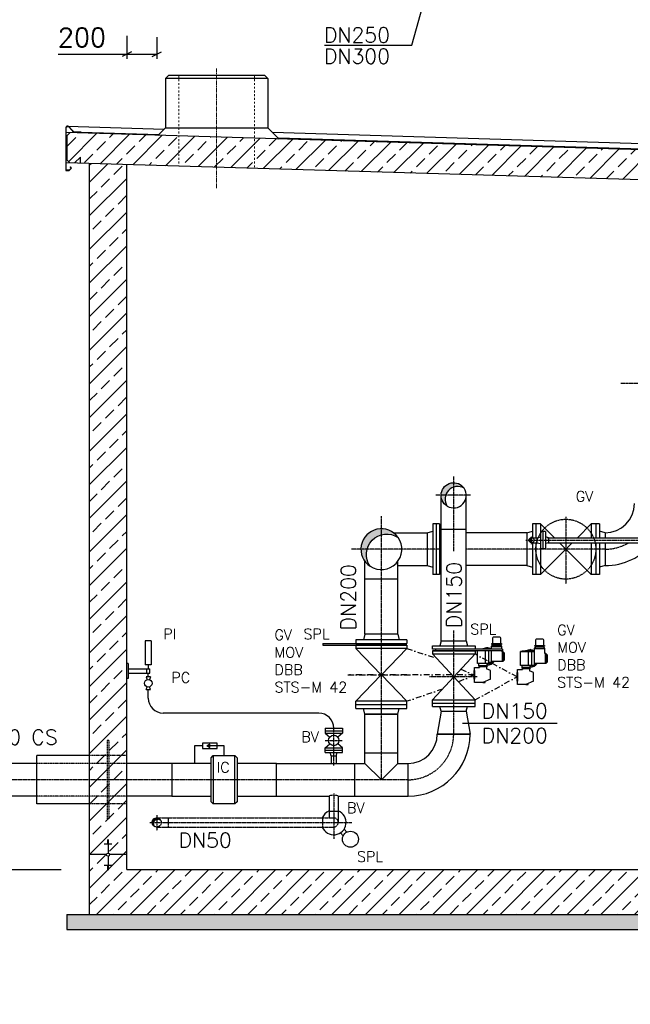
# Model space of a CAD drawing. Header units: millimetres. Extents: x -197187 to 241957296, y -45270 to 70505.
# Tile 31 of 116: x -38644 to -34567, y 2478 to 9055. Entities that reach past the tile are written whole.
import ezdxf
from ezdxf.enums import TextEntityAlignment as Align

# ---------------------------------------------------------------- set-up
doc = ezdxf.new("R2010")
doc.units = ezdxf.units.MM
doc.header["$LTSCALE"] = 0.5
for name, pattern in [('DASHDOT', [1, 0.5, -0.25, 0, -0.25]), ('HIDDEN', [0.375, 0.25, -0.125]), ('JIS_02_1.0', [2, 1, -1]), ('MITTE2', [28.575, 19.05, -3.175, 3.175, -3.175])]:
    doc.linetypes.add(name, pattern=pattern)
for name, color, linetype in [('21', 7, 'Continuous'), ('41', 7, 'Continuous'), ('42', 7, 'Continuous'), ('BEMAßUNG', 7, 'Continuous'), ('Beschriftung', 7, 'Continuous'), ('P-MU025ENTLÜ', 7, 'Continuous'), ('P-MU050ENTL', 7, 'Continuous'), ('P-MU150AUSL', 7, 'Continuous'), ('P-MU150EINL', 7, 'Continuous'), ('P-MU200AUSL', 7, 'Continuous'), ('P-MU200EINL', 7, 'Continuous'), ('P-MU250AUSL1', 7, 'Continuous')]:
    doc.layers.add(name, color=color, linetype=linetype)
doc.styles.add('ROMANS', font='ROMANS', dxfattribs={"height": 0.2})

msp = doc.modelspace()

# ---------------------------------------------------------------- hatches: boundary and pattern name
at = {"lineweight": 5}
h = msp.add_hatch(dxfattribs=at)
h.set_pattern_fill('ANSI33', color=256, scale=25)
h.set_pattern_definition([(45, (6099.8, -19317.34), (-112.2532, 112.2532), []), (45, (6212.05, -19317.34), (-112.2532, 112.2532), [79.375, -39.6875])])
h.paths.add_polyline_path([(-38328.524, 8280.693), (-38308.533, 8300.093), (-27299.064, 7969.809), (-27279.073, 7949.209), (-27279.073, 7788.471), (-27299.064, 7769.071), (-27329.005, 7769.969), (-27369.005, 7811.169), (-27369.005, 7771.169), (-38308.533, 8099.355), (-38328.524, 8119.955)])
h = msp.add_hatch(dxfattribs=at)
h.set_pattern_fill('ANSI33', color=256, scale=25)
h.set_pattern_definition([(45, (6100, -19369.34), (-112.2532, 112.2532), []), (45, (6212.25, -19369.34), (-112.2532, 112.2532), [79.375, -39.6875])])
h.paths.add_polyline_path([(-27429.005, 7772.969), (-27679.005, 7780.469), (-27679.005, 3378.469), (-33664.005, 3378.469), (-33664.005, 3348.469), (-33694.005, 3348.469), (-33694.005, 2878.469), (-34194.005, 2878.469), (-34194.005, 3378.469), (-37929.005, 3378.469), (-37929.005, 8087.969), (-38177.137, 8095.413), (-38179.005, 3078.469), (-34444.005, 3078.469), (-34444.005, 2578.469), (-33444.005, 2578.469), (-33444.005, 3078.469), (-27429.005, 3078.469)])
h = msp.add_hatch(color=256)
h.dxf.hatch_style = 1
h.paths.add_polyline_path([(-37394.766, 4205.073), (-37374.68, 4193.476), (-37374.68, 4216.669)])
at = {"layer": 'Beschriftung', "lineweight": 5}
h = msp.add_hatch(dxfattribs=at)
h.set_pattern_fill('BETON_UNBEWEHRT', color=256, scale=200, angle=90, pattern_type=2)
h.set_pattern_definition([(135, (-38179.005, 48240.51), (-35.35534, -35.35534), [25, -12.5])])
h.paths.add_polyline_path([(-34444.005, 3078.469), (-38329.005, 3078.469), (-38329.005, 2978.469), (-34444.005, 2978.469)])
h.paths.add_polyline_path([(-33444.005, 2578.469), (-34444.005, 2578.469), (-34444.005, 2478.469), (-33444.005, 2478.469)])
h.paths.add_polyline_path([(-27279.005, 3078.469), (-33444.005, 3078.469), (-33444.005, 2978.469), (-27279.005, 2978.469)])
at = {"layer": 'P-MU025ENTLÜ', "linetype": 'Continuous', "ltscale": 10}
h = msp.add_hatch(color=256, dxfattribs=at)
h.paths.add_polyline_path([(-35226.005, 5595.319), (-35226.005, 5592.251, -0.18970256), (-35214.19, 5590.482, 0.19675907)])
h.paths.add_polyline_path([(-35226.005, 5592.251), (-35226.005, 5595.319, 0.41421356), (-35242.855, 5578.469), (-35238.519, 5578.469, -0.31333681)])
h.paths.add_polyline_path([(-35238.519, 5578.469), (-35242.855, 5578.469, 0.33714491), (-35230.501, 5562.23, -0.30307583)])
at = {"layer": 'P-MU050ENTL', "linetype": 'Continuous', "ltscale": 10}
h = msp.add_hatch(dxfattribs=at)
h.set_pattern_fill('ANSI31', color=256, style=0)
h.set_pattern_definition([(45, (-26088.38, -11424.36843), (-0.08838834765, 0.08838834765), [])])
h.paths.add_polyline_path([(-37729.005, 3723.069), (-37729.005, 3714.307, -0.25950715), (-37702.169, 3706.66, 0.28149238)])
h.paths.add_polyline_path([(-37729.005, 3714.307), (-37729.005, 3723.069, 0.41421356), (-37759.155, 3692.919), (-37750.393, 3692.919, -0.28494192)])
h.paths.add_polyline_path([(-37750.393, 3692.919), (-37759.155, 3692.919, 0.28149238), (-37742.746, 3666.082, -0.25950715)])
at = {"layer": 'P-MU150EINL', "linetype": 'Continuous', "ltscale": 10}
h = msp.add_hatch(color=256, dxfattribs=at)
h.paths.add_polyline_path([(-35746.005, 5962.619), (-35746.005, 5933.244, -0.21881035), (-35676.158, 5925.4, 0.24980206)])
h.paths.add_polyline_path([(-35746.005, 5933.244), (-35746.005, 5962.619, 0.41421356), (-35830.155, 5878.469), (-35799.924, 5878.469, -0.24168079)])
h.paths.add_polyline_path([(-35799.924, 5878.469), (-35830.155, 5878.469, 0.26284964), (-35789.461, 5806.408, -0.22752932)])
at = {"layer": 'P-MU200EINL', "linetype": 'Continuous', "ltscale": 10}
h = msp.add_hatch(color=256, dxfattribs=at)
h.paths.add_polyline_path([(-36117.419, 5597.086, 0.24392992), (-36229.005, 5654.969), (-36229.005, 5614.531, -0.21655423)])
h.paths.add_polyline_path([(-36365.505, 5518.469), (-36324.226, 5518.469, -0.26514265), (-36229.005, 5614.531), (-36229.005, 5654.969, 0.41421356)], flags=17)
h.paths.add_polyline_path([(-36324.226, 5518.469), (-36365.505, 5518.469, 0.25246547), (-36303.994, 5404.412, -0.22267638)])

# ---------------------------------------------------------------- linework, layer by layer
for p, q in [((-37671.092, 8662.47), (-37651.092, 8682.47)), ((-37006.092, 8682.47), (-37651.092, 8682.47)), ((-36986.092, 8662.47), (-37006.092, 8682.47)), ((-37671.092, 8662.47), (-37671.092, 8332.47)), ((-36986.092, 8662.47), (-37671.092, 8662.47)), ((-36986.092, 8662.47), (-36986.092, 8332.47)), ((-27299.064, 7969.809), (-38334.006, 8300.857)), ((-38328.524, 8280.693), (-38308.533, 8300.093)), ((-38324.006, 8344.224), (-37678.696, 8324.865)), ((-37716.337, 8287.224), (-38234.051, 8302.861)), ((-38233.991, 8304.86), (-37714.356, 8289.205)), ((-37671.092, 8332.47), (-37721.092, 8282.47)), ((-37671.092, 8332.47), (-36986.092, 8332.47)), ((-36986.092, 8332.47), (-36911.813, 8258.191)), ((-36956.831, 8303.209), (-25838.308, 7969.653)), ((-38328.524, 8280.693), (-38328.524, 8119.955)), ((-36918.863, 8265.241), (-25874.938, 7932.536)), ((-25924.087, 7931.061), (-36916.694, 8263.072)), ((-27369.005, 7771.169), (-38334.006, 8100.119)), ((-38308.533, 8099.355), (-38328.524, 8119.955)), ((-38238.592, 8137.257), (-38278.592, 8098.457)), ((-38238.592, 8097.257), (-38238.592, 8137.257)), ((-35423.956, 4871.458), (-35494.922, 4871.458)), ((-35494.922, 4871.458), (-35494.922, 4850.469)), ((-35426.49, 4885.735), (-35492.389, 4885.735)), ((-35423.956, 4850.469), (-35423.956, 4871.458)), ((-35139.268, 4872.73), (-35205.167, 4872.73)), ((-35533.406, 4755.028), (-35533.406, 4840.469)), ((-35510.485, 4755.028), (-35510.485, 4840.469)), ((-35423.956, 4865.727), (-35494.922, 4865.727)), ((-35494.922, 4840.469), (-35494.922, 4755.028)), ((-35423.956, 4834.626), (-35423.956, 4840.469)), ((-35418.226, 4834.626), (-35423.956, 4834.626)), ((-35422.441, 4834.626), (-35422.441, 4768.727)), ((-35418.226, 4834.626), (-35406.765, 4823.165)), ((-35418.226, 4834.626), (-35418.226, 4768.727)), ((-35406.765, 4780.188), (-35406.765, 4823.165)), ((-35246.184, 4742.023), (-35246.184, 4835.321)), ((-35223.263, 4742.023), (-35223.263, 4835.321)), ((-35136.734, 4858.453), (-35207.701, 4858.453)), ((-35207.701, 4858.453), (-35207.701, 4742.023)), ((-35136.734, 4852.722), (-35207.701, 4852.722)), ((-35136.734, 4821.621), (-35136.734, 4858.453)), ((-35131.004, 4821.621), (-35136.734, 4821.621)), ((-35135.22, 4821.621), (-35135.22, 4755.722)), ((-35131.004, 4821.621), (-35119.543, 4810.161)), ((-35131.004, 4821.621), (-35131.004, 4755.722)), ((-35119.543, 4767.183), (-35119.543, 4810.161)), ((-35579.249, 4742.484), (-35521.945, 4742.484)), ((-35579.249, 4738.704), (-35573.519, 4732.974)), ((-35521.945, 4738.704), (-35527.676, 4732.974)), ((-35418.226, 4768.727), (-35494.922, 4768.727)), ((-35418.226, 4768.727), (-35406.765, 4780.188)), ((-35131.004, 4755.722), (-35207.701, 4755.722)), ((-35131.004, 4755.722), (-35119.543, 4767.183)), ((-35527.676, 4732.974), (-35573.519, 4732.974)), ((-35573.519, 4732.974), (-35573.519, 4728.614)), ((-35527.676, 4732.974), (-35527.676, 4718.847)), ((-35500.17, 4707.125), (-35527.676, 4718.847)), ((-35500.17, 4649.822), (-35500.17, 4707.125)), ((-35292.027, 4729.479), (-35234.724, 4729.479)), ((-35292.027, 4725.699), (-35286.297, 4719.969)), ((-35240.454, 4719.969), (-35286.297, 4719.969)), ((-35286.297, 4719.969), (-35286.297, 4715.61)), ((-35234.724, 4725.699), (-35240.454, 4719.969)), ((-35240.454, 4719.969), (-35240.454, 4705.842)), ((-35212.948, 4694.121), (-35240.454, 4705.842)), ((-35212.948, 4636.817), (-35212.948, 4694.121)), ((-35500.17, 4649.822), (-35550.597, 4628.333)), ((-35550.597, 4628.333), (-35535.445, 4628.333)), ((-35535.445, 4628.333), (-35535.445, 4634.79)), ((-35212.948, 4636.817), (-35263.375, 4615.328)), ((-35263.375, 4615.328), (-35248.223, 4615.328)), ((-35248.223, 4615.328), (-35248.223, 4621.785)), ((-37422.968, 4205.073), (-37477.293, 4205.073)), ((-37477.293, 4205.073), (-37477.293, 4088.019)), ((-37279.005, 4205.073), (-37374.68, 4205.073)), ((-37279.005, 4140.469), (-37279.005, 4205.073)), ((-38059.005, 3578.122), (-38049.005, 3578.122)), ((-38059.005, 3574.602), (-38049.005, 3574.602)), ((-38059.005, 3571.082), (-38049.005, 3571.082)), ((-38059.005, 3567.563), (-38049.005, 3567.563)), ((-38059.005, 3564.043), (-38049.005, 3564.043)), ((-38059.005, 3560.523), (-38049.005, 3560.523)), ((-38059.005, 3557.003), (-38049.005, 3557.003)), ((-38059.005, 3553.483), (-38049.005, 3553.483)), ((-38054.005, 3578.469), (-38054.005, 3488.822)), ((-38079.005, 3549.963), (-38029.005, 3549.963)), ((-38064.358, 3478.469), (-38179.005, 3478.469)), ((-38054.005, 3468.116), (-38054.005, 3378.469)), ((-37929.005, 3478.469), (-38043.653, 3478.469)), ((-38079.005, 3406.975), (-38029.005, 3406.975)), ((-38059.005, 3403.455), (-38049.005, 3403.455)), ((-38059.005, 3399.935), (-38049.005, 3399.935)), ((-38059.005, 3396.415), (-38049.005, 3396.415)), ((-38059.005, 3392.895), (-38049.005, 3392.895)), ((-38059.005, 3389.375), (-38049.005, 3389.375)), ((-38059.005, 3385.856), (-38049.005, 3385.856)), ((-38059.005, 3382.336), (-38049.005, 3382.336)), ((-38059.005, 3378.816), (-38049.005, 3378.816)), ((-38329.005, 3078.469), (-34444.005, 3078.469)), ((-38329.005, 3078.469), (-38329.005, 2978.469)), ((-38329.005, 2978.469), (-34444.005, 2978.469))]:
    msp.add_line(p, q)
at = {"linetype": 'JIS_02_1.0', "lineweight": 18, "ltscale": 25}
for p, q in [((-37581.092, 8682.47), (-37581.092, 8077.532)), ((-37076.092, 8682.47), (-37076.092, 8062.382))]:
    msp.add_line(p, q, dxfattribs=at)
at = {"linetype": 'MITTE2', "lineweight": 18, "ltscale": 3}
msp.add_line((-37328.798, 7930.47), (-37328.798, 8730.47), dxfattribs=at)
for points in [[(-38299.864, 8063.658), (-38314.006, 8049.516), (-38334.006, 8049.516), (-38334.006, 8332.224, -0.67907867), (-38316.726, 8339.08), (-38284.028, 8304.36), (-38234.051, 8302.861), (-38233.991, 8304.86), (-38283.14, 8306.334), (-38315.27, 8340.451, 0.67907867), (-38336.006, 8332.224), (-38336.006, 8047.516), (-38313.177, 8047.516), (-38297.035, 8063.658), (-38305.52, 8072.143), (-38306.935, 8070.729)], [(-35431.706, 4888.6), (-35431.706, 4924.13, 0.41421356), (-35437.436, 4929.86), (-35481.442, 4929.86, 0.41421356), (-35487.172, 4924.13), (-35487.172, 4888.6)], [(-35144.484, 4875.595), (-35144.484, 4911.125, 0.41421356), (-35150.215, 4916.855), (-35194.22, 4916.855, 0.41421356), (-35199.951, 4911.125), (-35199.951, 4875.595)]]:
    msp.add_lwpolyline(points, format="xyb", close=True)
for points in [[(-35492.389, 4882.87), (-35492.389, 4888.6), (-35426.49, 4888.6), (-35426.49, 4882.87)], [(-35487.172, 4871.458), (-35487.172, 4882.87), (-35431.706, 4882.87), (-35431.706, 4871.458)], [(-35205.167, 4869.865), (-35205.167, 4875.595), (-35139.268, 4875.595), (-35139.268, 4869.865)], [(-35199.951, 4858.453), (-35199.951, 4869.865), (-35144.484, 4869.865), (-35144.484, 4858.453)], [(-35610.193, 4649.822), (-35610.193, 4707.125), (-35607.901, 4707.125), (-35607.901, 4649.822)], [(-35322.971, 4636.817), (-35322.971, 4694.121), (-35320.679, 4694.121), (-35320.679, 4636.817)], [(-37422.968, 4186.971), (-37326.391, 4186.971), (-37326.391, 4223.174), (-37422.968, 4223.174)], [(-37394.766, 4205.073), (-37374.68, 4193.476), (-37374.68, 4216.669)]]:
    msp.add_lwpolyline(points, close=True)
for points in [[(-35494.922, 4755.028), (-35587.845, 4755.028), (-35587.845, 4840.469)], [(-35207.701, 4742.023), (-35300.623, 4742.023), (-35300.623, 4835.321), (-35207.701, 4835.321)], [(-35579.249, 4755.028), (-35579.249, 4738.704), (-35521.945, 4738.704), (-35521.945, 4755.028)], [(-35292.027, 4742.023), (-35292.027, 4725.699), (-35234.724, 4725.699), (-35234.724, 4742.023)], [(-35550.597, 4628.333), (-35607.901, 4628.333), (-35607.901, 4728.614), (-35573.519, 4728.614)], [(-35263.375, 4615.328), (-35320.679, 4615.328), (-35320.679, 4715.61), (-35286.297, 4715.61)]]:
    msp.add_lwpolyline(points)
msp.add_circle((-38054.005, 3478.469), 10.353)
for centre, radius, start, end in [((-35521.945, 4399.966), 453.177, 86.5814268, 96.226635), ((-35521.945, 4801.677), 57.304, 61.8635091, 117.8305168), ((-35521.945, 4854.682), 5.73, 46.5813807, 133.4186193), ((-35234.724, 4386.961), 453.177, 86.5814268, 98.3613833), ((-35234.724, 4788.672), 57.304, 61.8635091, 117.8305168), ((-35234.724, 4841.678), 5.73, 46.5813807, 133.4186193), ((-35521.945, 4801.677), 57.304, 270, 324.9003678), ((-35521.945, 4801.677), 48.708, 270, 286.7200657), ((-35521.945, 4801.677), 48.708, 303.6964219, 317.4315458), ((-35234.724, 4788.672), 57.304, 270, 324.9003678), ((-35234.724, 4788.672), 48.708, 270, 286.7200657), ((-35234.724, 4788.672), 48.708, 303.6964219, 317.4315458)]:
    msp.add_arc(centre, radius, start, end)
at = {"layer": '21', "linetype": 'Continuous', "ltscale": 10}
for p, q in [((-38179.005, 8095.469), (-38179.005, 3078.469)), ((-37785.285, 4523.569), (-37785.285, 4580.419)), ((-35855.555, 4283.469), (-35636.455, 4283.469)), ((-37929.005, 3378.469), (-34224.005, 3378.469)), ((-38179.005, 3078.469), (-34944.005, 3078.469))]:
    msp.add_line(p, q, dxfattribs=at)
at = {"layer": '41', "linetype": 'Continuous', "ltscale": 10}
for p, q in [((-37929.005, 3378.469), (-37929.005, 8087.969)), ((-37805.285, 4905.419), (-37805.285, 4745.419)), ((-37765.285, 4905.419), (-37805.285, 4905.419)), ((-37765.285, 4905.419), (-37765.285, 4745.419)), ((-37919.005, 4755.419), (-37929.005, 4755.419)), ((-37919.005, 4755.419), (-37919.005, 4655.419)), ((-37765.285, 4745.419), (-37805.285, 4745.419)), ((-37785.285, 4745.419), (-37785.285, 4720.419)), ((-37919.005, 4720.419), (-37775.285, 4720.419)), ((-37919.005, 4690.419), (-37775.285, 4690.419)), ((-37795.285, 4690.419), (-37795.285, 4720.419)), ((-37785.285, 4665.419), (-37785.285, 4690.419)), ((-37775.285, 4690.419), (-37775.285, 4720.419)), ((-37919.005, 4655.419), (-37929.005, 4655.419)), ((-37770.285, 4665.419), (-37800.285, 4665.419)), ((-37800.285, 4665.419), (-37793.606, 4646.494)), ((-37770.285, 4665.419), (-37776.965, 4646.494)), ((-37770.285, 4665.419), (-37776.965, 4646.494)), ((-37800.285, 4580.419), (-37793.606, 4599.344)), ((-37800.285, 4580.419), (-37770.285, 4580.419)), ((-37770.285, 4580.419), (-37776.965, 4599.344)), ((-36647.005, 4423.569), (-37685.285, 4423.569)), ((-36604.505, 4322.019), (-36489.505, 4322.019)), ((-36604.505, 4322.019), (-36604.505, 4290.019)), ((-36604.505, 4306.019), (-36489.505, 4306.019)), ((-36604.505, 4290.019), (-36489.505, 4290.019)), ((-36604.505, 4290.019), (-36573.645, 4263.72)), ((-36489.505, 4290.019), (-36520.366, 4263.72)), ((-36489.505, 4322.019), (-36489.505, 4290.019)), ((-36604.505, 4192.019), (-36573.645, 4218.318)), ((-36489.505, 4192.019), (-36520.366, 4218.318)), ((-36604.505, 4160.019), (-36604.505, 4192.019)), ((-36604.505, 4192.019), (-36489.505, 4192.019)), ((-36604.505, 4176.019), (-36489.505, 4176.019)), ((-36604.505, 4160.019), (-36489.505, 4160.019)), ((-36563.855, 4138.019), (-36569.75, 4160.019)), ((-36530.155, 4138.019), (-36524.26, 4160.019)), ((-36489.505, 4160.019), (-36489.505, 4192.019)), ((-36563.855, 4138.019), (-36530.155, 4138.019)), ((-36563.855, 4138.019), (-36563.855, 4088.019)), ((-36530.155, 4138.019), (-36530.155, 4088.019))]:
    msp.add_line(p, q, dxfattribs=at)
at = {"layer": '41', "linetype": 'DASHDOT', "ltscale": 10}
for p, q in [((-36547.005, 4073.199), (-36547.005, 4322.019)), ((-36604.505, 4241.019), (-36489.505, 4241.019))]:
    msp.add_line(p, q, dxfattribs=at)
at = {"layer": '41', "linetype": 'Continuous', "ltscale": 10}
for centre, radius in [((-37785.285, 4622.919), 25), ((-36547.005, 4241.019), 35)]:
    msp.add_circle(centre, radius, dxfattribs=at)
for centre, start, end in [((-37685.285, 4523.569), 180, 270), ((-36647.005, 4323.569), 0, 90)]:
    msp.add_arc(centre, 100, start, end, dxfattribs=at)
msp.add_ellipse((-36547.005, 4088.019), major_axis=(16.85, 0), ratio=0.1011454, start_param=3.14159265, end_param=6.28318531, dxfattribs=at)
at = {"layer": 'BEMAßUNG', "linetype": 'Continuous', "ltscale": 10}
for p, q in [((-37929.005, 8948.301), (-37929.005, 8794.123)), ((-37729.005, 8938.301), (-37729.005, 8794.123)), ((-38387.679, 8825.373), (-37729.005, 8825.373)), ((-37897.755, 8840.998), (-37960.255, 8809.748)), ((-37760.255, 8809.748), (-37697.755, 8840.998)), ((-39417.081, 3378.469), (-38366.595, 3378.469))]:
    msp.add_line(p, q, dxfattribs=at)
at = {"layer": 'P-MU025ENTLÜ', "linetype": 'DASHDOT', "ltscale": 10}
for p, q in [((-35226.005, 5552.663), (-35226.005, 5603.543)), ((-35265.028, 5578.469), (-31271.855, 5578.469))]:
    msp.add_line(p, q, dxfattribs=at)
at = {"layer": 'P-MU025ENTLÜ', "linetype": 'Continuous', "ltscale": 10}
for p, q in [((-35226.005, 5595.319), (-35188.005, 5595.319)), ((-35188.005, 5595.319), (-35166.005, 5601.214)), ((-35188.005, 5561.619), (-35188.005, 5595.319)), ((-35188.005, 5561.619), (-35188.005, 5595.319)), ((-35166.005, 5635.969), (-35166.005, 5520.969)), ((-35134.005, 5635.969), (-35166.005, 5635.969)), ((-35150.005, 5635.969), (-35150.005, 5520.969)), ((-35134.005, 5635.969), (-35134.005, 5520.969)), ((-35112.005, 5595.319), (-35134.005, 5601.214)), ((-35119.005, 5595.319), (-33209.1, 5595.319)), ((-35112.005, 5595.319), (-35112.005, 5561.619)), ((-35226.005, 5561.619), (-35188.005, 5561.619)), ((-35188.005, 5561.619), (-35166.005, 5555.724)), ((-35112.005, 5561.619), (-35134.005, 5555.724)), ((-35119.005, 5561.619), (-33230.318, 5561.619)), ((-35134.005, 5520.969), (-35166.005, 5520.969))]:
    msp.add_line(p, q, dxfattribs=at)
msp.add_circle((-35226.005, 5578.469), 16.85, dxfattribs=at)
msp.add_arc((-35222.345, 5576.356), 16.311, 60, 240, dxfattribs=at)
at = {"layer": 'P-MU050ENTL', "linetype": 'DASHDOT', "ltscale": 10}
for p, q in [((-36547.005, 3885.864), (-36547.005, 3584.512)), ((-37775.9, 3692.919), (-36425.364, 3692.919)), ((-37729.005, 3740.878), (-37729.005, 3639.507))]:
    msp.add_line(p, q, dxfattribs=at)
at = {"layer": 'P-MU050ENTL', "linetype": 'Continuous', "ltscale": 10}
for p, q in [((-36577.155, 3868.919), (-36577.155, 3723.069)), ((-36516.855, 3868.919), (-36516.855, 3692.919)), ((-36577.155, 3768.919), (-36516.855, 3768.919)), ((-36502.371, 3623.536), (-36483.406, 3604.571)), ((-36477.622, 3648.285), (-36458.657, 3629.32))]:
    msp.add_line(p, q, dxfattribs=at)
at = {"layer": 'P-MU050ENTL', "linetype": 'DASHDOT', "ltscale": 8}
for p, q in [((-37729.005, 3723.069), (-36547.005, 3723.069)), ((-37653.005, 3723.069), (-37653.005, 3662.769)), ((-36623.005, 3723.069), (-36623.005, 3662.769)), ((-37729.005, 3662.769), (-36547.005, 3662.769))]:
    msp.add_line(p, q, dxfattribs=at)
msp.add_circle((-37729.005, 3692.919), 30.15, dxfattribs=at)
at = {"layer": 'P-MU050ENTL', "linetype": 'Continuous', "ltscale": 10}
msp.add_circle((-36435.282, 3581.196), 53.5, dxfattribs=at)
for radius, start, end in [(82.5, 201.4355583, 68.5644417), (82.5, 111.4355583, 158.5644417), (30.15, 357.4634278, 0.3400389)]:
    msp.add_arc((-36547.005, 3692.919), radius, start, end, dxfattribs=at)
at = {"layer": 'P-MU050ENTL', "linetype": 'DASHDOT', "ltscale": 10}
msp.add_arc((-37722.458, 3686.371), 28.693, 45, 225, dxfattribs=at)
at = {"layer": 'P-MU050ENTL', "linetype": 'DASHDOT', "ltscale": 8}
msp.add_arc((-36547.005, 3692.919), 30.15, 269.9999167, 90.0000833, dxfattribs=at)
at = {"layer": 'P-MU150AUSL', "linetype": 'Continuous', "ltscale": 10}
for p, q in [((-35419.505, 4850.469), (-35888.505, 4850.469)), ((-35419.505, 4840.469), (-35888.505, 4840.469)), ((-35866.005, 4840.469), (-35866.005, 4850.469)), ((-35419.505, 4850.469), (-35419.505, 4840.469))]:
    msp.add_line(p, q, dxfattribs=at)
at = {"layer": 'P-MU150EINL', "linetype": 'DASHDOT', "ltscale": 10}
for p, q in [((-35746.005, 5504.428), (-35746.005, 6004.833)), ((-35633.556, 5878.469), (-35865.491, 5878.469)), ((-35746.005, 4283.469), (-35746.005, 4975.982)), ((-35588.961, 4665.469), (-35908.481, 4665.469))]:
    msp.add_line(p, q, dxfattribs=at)
at = {"layer": 'P-MU150EINL', "linetype": 'Continuous', "ltscale": 10}
for p, q in [((-35830.155, 4905.469), (-35830.155, 5878.469)), ((-35661.855, 4905.469), (-35661.855, 5878.469)), ((-35661.855, 5649.469), (-35830.155, 5649.469)), ((-35830.155, 4905.469), (-35838.998, 4872.469)), ((-35830.155, 4905.469), (-35661.855, 4905.469)), ((-35661.855, 4905.469), (-35653.013, 4872.469)), ((-35888.505, 4840.469), (-35603.505, 4840.469)), ((-35888.505, 4840.469), (-35888.505, 4818.469)), ((-35888.505, 4818.469), (-35603.505, 4818.469)), ((-35888.505, 4818.469), (-35746.005, 4665.469)), ((-35603.505, 4818.469), (-35746.005, 4665.469)), ((-35603.505, 4840.469), (-35603.505, 4818.469)), ((-35888.505, 4512.469), (-35746.005, 4665.469)), ((-35603.505, 4512.469), (-35746.005, 4665.469)), ((-35888.505, 4512.469), (-35603.505, 4512.469)), ((-35888.505, 4490.469), (-35603.505, 4490.469))]:
    msp.add_line(p, q, dxfattribs=at)
msp.add_lwpolyline([(-35789.461, 5806.408, -1.24609057), (-35676.158, 5925.4, 0.80250989), (-35789.461, 5806.408)], format="xyb", dxfattribs=at)
msp.add_lwpolyline([(-35888.505, 4872.469), (-35603.505, 4872.469), (-35603.505, 4850.469), (-35888.505, 4850.469)], close=True, dxfattribs=at)
msp.add_arc((-35746.005, 5878.469), 84.15, 238.908175, 33.897725, dxfattribs=at)
at = {"layer": 'P-MU200AUSL', "linetype": 'HIDDEN', "ltscale": 10}
for p, q in [((-38059.005, 4240.419), (-38059.005, 3716.519)), ((-38049.005, 4240.419), (-38059.005, 4240.419)), ((-38049.005, 4240.419), (-38049.005, 3716.519)), ((-37929.005, 4140.419), (-38179.005, 4140.419)), ((-37929.005, 3816.519), (-38179.005, 3816.519)), ((-38049.005, 3716.519), (-38059.005, 3716.519))]:
    msp.add_line(p, q, dxfattribs=at)
at = {"layer": 'P-MU200AUSL', "ltscale": 100}
for p, q in [((-38179.005, 4140.419), (-38529.005, 4140.419)), ((-38529.005, 3816.519), (-38529.005, 4140.419)), ((-38179.005, 3816.519), (-38529.005, 3816.519))]:
    msp.add_line(p, q, dxfattribs=at)
at = {"layer": 'P-MU200EINL', "linetype": 'DASHDOT', "ltscale": 10}
for p, q in [((-34630.788, 6628.424), (-33381.664, 6628.424)), ((-36229.005, 3978.469), (-36229.005, 5740.023)), ((-34997.005, 5734.631), (-34997.005, 5286.162)), ((-35830.155, 5518.469), (-36428.706, 5518.469)), ((-34735.005, 5518.469), (-35661.855, 5518.469)), ((-36051.005, 3978.469), (-39121.027, 3978.469))]:
    msp.add_line(p, q, dxfattribs=at)
at = {"layer": 'P-MU200EINL', "linetype": 'Continuous', "ltscale": 10}
for p, q in [((-35840.005, 5688.469), (-35886.005, 5688.469)), ((-35886.005, 5688.469), (-35886.005, 5348.469)), ((-35862.005, 5688.469), (-35862.005, 5348.469)), ((-35840.005, 5688.469), (-35840.005, 5348.469)), ((-35167.005, 5688.469), (-35220.005, 5688.469)), ((-35220.005, 5688.469), (-35220.005, 5595.319)), ((-35197.005, 5688.469), (-35197.005, 5595.319)), ((-35167.005, 5688.469), (-35167.005, 5348.469)), ((-35073.855, 5595.319), (-35167.005, 5688.469)), ((-34827.005, 5688.469), (-34920.155, 5595.319)), ((-34773.005, 5688.469), (-34827.005, 5688.469)), ((-34827.005, 5688.469), (-34827.005, 5595.319)), ((-34797.005, 5688.469), (-34797.005, 5595.319)), ((-34773.005, 5688.469), (-34773.005, 5595.319)), ((-36147.574, 5628.019), (-35924.005, 5628.019)), ((-35924.005, 5628.019), (-35886.005, 5638.201)), ((-35924.005, 5628.019), (-35924.005, 5408.919)), ((-35830.155, 5636.098), (-35838.005, 5638.201)), ((-35258.005, 5628.019), (-35220.005, 5638.201)), ((-35258.005, 5628.019), (-35258.005, 5408.919)), ((-34735.005, 5628.019), (-34773.005, 5638.201)), ((-34735.005, 5628.019), (-34735.005, 5595.319)), ((-35220.005, 5561.619), (-35220.005, 5348.469)), ((-35197.005, 5561.619), (-35197.005, 5348.469)), ((-34953.855, 5561.619), (-35167.005, 5348.469)), ((-34827.005, 5348.469), (-35040.155, 5561.619)), ((-34827.005, 5561.619), (-34827.005, 5348.469)), ((-34797.005, 5561.619), (-34797.005, 5348.469)), ((-34773.005, 5561.619), (-34773.005, 5348.469)), ((-34735.005, 5561.619), (-34735.005, 5408.919)), ((-36338.555, 4950.469), (-36338.555, 5437.038)), ((-36119.455, 4950.469), (-36119.455, 5437.038)), ((-36119.455, 5408.919), (-35924.005, 5408.919)), ((-35924.005, 5408.919), (-35886.005, 5398.737)), ((-35830.155, 5400.84), (-35838.005, 5398.737)), ((-35258.005, 5408.919), (-35220.005, 5398.737)), ((-34735.005, 5408.919), (-34773.005, 5398.737)), ((-35840.005, 5348.469), (-35886.005, 5348.469)), ((-35167.005, 5348.469), (-35220.005, 5348.469)), ((-34773.005, 5348.469), (-34827.005, 5348.469)), ((-36119.455, 5318.469), (-36338.555, 5318.469)), ((-36338.555, 4950.469), (-36348.737, 4912.469)), ((-36119.455, 4950.469), (-36338.555, 4950.469)), ((-36119.455, 4950.469), (-36109.273, 4912.469)), ((-36619.005, 4888.469), (-36619.005, 4878.469)), ((-36619.005, 4888.469), (-36059.005, 4888.469)), ((-36619.005, 4878.469), (-36059.005, 4878.469)), ((-36059.005, 4912.469), (-36399.005, 4912.469)), ((-36399.005, 4912.469), (-36399.005, 4888.469)), ((-36059.005, 4878.469), (-36399.005, 4878.469)), ((-36399.005, 4878.469), (-36399.005, 4854.469)), ((-36088.671, 4878.469), (-36088.671, 4888.469)), ((-36059.005, 4912.469), (-36059.005, 4888.469)), ((-36059.005, 4878.469), (-36059.005, 4854.469)), ((-36059.005, 4854.469), (-36399.005, 4854.469)), ((-36229.99, 4678.469), (-36399.005, 4854.469)), ((-36059.005, 4854.469), (-36228.02, 4678.469)), ((-36399.005, 4502.469), (-36229.99, 4678.469)), ((-36228.02, 4678.469), (-36059.005, 4502.469)), ((-36399.005, 4478.469), (-36399.005, 4502.469)), ((-36059.005, 4502.469), (-36399.005, 4502.469)), ((-36059.005, 4478.469), (-36399.005, 4478.469)), ((-36399.005, 4454.469), (-36399.005, 4478.469)), ((-36059.005, 4478.469), (-36059.005, 4502.469)), ((-36059.005, 4454.469), (-36059.005, 4478.469)), ((-35888.505, 4468.469), (-35888.505, 4512.469)), ((-35603.505, 4468.469), (-35603.505, 4512.469)), ((-36399.005, 4454.469), (-36059.005, 4454.469)), ((-36338.555, 4416.469), (-36348.737, 4454.469)), ((-36338.555, 4416.469), (-36119.455, 4416.469)), ((-36119.455, 4416.469), (-36338.555, 4416.469)), ((-36338.555, 4088.019), (-36338.555, 4416.469)), ((-36119.455, 4416.469), (-36109.273, 4454.469)), ((-36119.455, 4088.019), (-36119.455, 4416.469)), ((-35888.505, 4468.469), (-35603.505, 4468.469)), ((-35830.155, 4435.469), (-35855.555, 4283.469)), ((-35830.155, 4435.469), (-35838.998, 4468.469)), ((-35830.155, 4435.469), (-35661.855, 4435.469)), ((-35661.855, 4435.469), (-35653.013, 4468.469)), ((-35661.855, 4435.469), (-35636.455, 4283.469)), ((-35688.146, 4356.482), (-35054.467, 4356.482)), ((-35636.455, 4283.469), (-35855.555, 4283.469)), ((-36119.455, 4156.469), (-36338.555, 4156.469)), ((-38529.005, 4088.019), (-38977.697, 4088.019)), ((-37629.005, 4088.019), (-37929.005, 4088.019)), ((-37351.505, 4140.469), (-37351.505, 3816.469)), ((-37206.505, 3816.469), (-37206.505, 4140.469)), ((-36929.005, 4088.019), (-36563.855, 4088.019)), ((-36530.155, 4088.019), (-36338.555, 4088.019)), ((-36407.005, 3868.919), (-36407.005, 4088.019)), ((-36338.555, 4088.019), (-36229.005, 3978.469)), ((-36229.005, 3978.469), (-36119.455, 4088.019)), ((-36119.455, 4088.019), (-36051.005, 4088.019)), ((-36051.005, 3868.919), (-36051.005, 4088.019)), ((-38529.005, 3868.919), (-38984.52, 3868.919)), ((-37629.005, 3868.919), (-37929.005, 3868.919)), ((-36929.005, 3868.919), (-36577.155, 3868.919)), ((-36516.855, 3868.919), (-36051.005, 3868.919))]:
    msp.add_line(p, q, dxfattribs=at)
at = {"layer": 'P-MU200EINL', "linetype": 'Continuous'}
for p, q in [((-35258.005, 5628.019), (-35661.855, 5628.019)), ((-35258.005, 5408.919), (-35661.855, 5408.919))]:
    msp.add_line(p, q, dxfattribs=at)
at = {"layer": 'P-MU200EINL', "linetype": 'DASHDOT', "ltscale": 150}
for p, q in [((-36059.005, 4854.469), (-35863.068, 4791.157)), ((-35322.971, 4665.469), (-35603.505, 4818.469)), ((-36452.613, 4678.469), (-36043.059, 4678.469)), ((-35758.113, 4678.469), (-36440.831, 4678.469)), ((-35610.193, 4678.474), (-35733.904, 4678.461)), ((-35610.193, 4678.474), (-35714.73, 4631.889)), ((-35697.612, 4717.428), (-35610.193, 4678.474)), ((-35603.505, 4512.469), (-35322.971, 4665.469)), ((-35821.663, 4584.236), (-36059.005, 4502.469))]:
    msp.add_line(p, q, dxfattribs=at)
at = {"layer": 'P-MU200EINL', "linetype": 'HIDDEN', "ltscale": 10}
for p, q in [((-37929.005, 4088.019), (-38529.005, 4088.019)), ((-37929.005, 3868.919), (-38529.005, 3868.919))]:
    msp.add_line(p, q, dxfattribs=at)
at = {"layer": 'P-MU200EINL', "linetype": 'Continuous', "ltscale": 10}
msp.add_lwpolyline([(-36117.419, 5597.086, 1.20782908), (-36303.994, 5404.412, -0.82793172), (-36117.419, 5597.086)], format="xyb", dxfattribs=at)
for points in [[(-37366.505, 4088.019), (-37629.005, 4088.019), (-37629.005, 3868.919), (-37366.505, 3868.919)], [(-37191.505, 3868.919), (-36929.005, 3868.919), (-36929.005, 4088.019), (-37191.505, 4088.019)]]:
    msp.add_lwpolyline(points, dxfattribs=at)
msp.add_lwpolyline([(-37206.505, 3816.469), (-37351.505, 3816.469), (-37366.505, 3831.469), (-37366.505, 4125.469), (-37351.505, 4140.469), (-37206.505, 4140.469), (-37191.505, 4125.469), (-37191.505, 3831.469)], close=True, dxfattribs=at)
at = {"layer": 'P-MU200EINL', "linetype": 'DASHDOT', "ltscale": 10}
msp.add_circle((-34997.005, 5518.469), 200, dxfattribs=at)
at = {"layer": 'P-MU200EINL', "linetype": 'Continuous', "ltscale": 10}
for centre, radius, start, end in [((-34735.005, 5823.469), 195.45, 270, 0), ((-36229.005, 5518.469), 136.5, 236.6764694, 35.1662111), ((-34735.005, 5823.469), 414.55, 270, 320.8281288), ((-36051.005, 4283.469), 195.45, 270, 0), ((-36051.005, 4283.469), 414.55, 270, 0)]:
    msp.add_arc(centre, radius, start, end, dxfattribs=at)
at = {"layer": 'P-MU200EINL', "linetype": 'DASHDOT', "ltscale": 10}
for centre, end in [((-34735.005, 5823.469), 300.8486746), ((-36051.005, 4283.469), 0)]:
    msp.add_arc(centre, 305, 270, end, dxfattribs=at)
at = {"layer": 'P-MU200EINL', "linetype": 'Continuous', "ltscale": 10}
msp.add_ellipse((-36547.005, 3868.919), major_axis=(30.15, 0), ratio=0.18529353, start_param=0, end_param=3.14159265, dxfattribs=at)
at = {"layer": 'P-MU250AUSL1', "linetype": 'Continuous', "ltscale": 10}
for p, q in [((-36024.533, 8885.205), (-35504.756, 10777.614)), ((-36608.725, 8885.205), (-36024.533, 8885.205))]:
    msp.add_line(p, q, dxfattribs=at)

# ---------------------------------------------------------------- texts
at = {"layer": '42', "linetype": 'Continuous', "ltscale": 10, "style": 'ROMANS'}
for s, p in [('PI', (-37685.148, 4917.103)), ('PC', (-37631.299, 4626.533)), ('BV', (-36763.232, 4230.249))]:
    msp.add_text(s, height=70, dxfattribs=at).set_placement(p)
at = {"layer": 'BEMAßUNG', "linetype": 'Continuous', "ltscale": 10, "style": 'ROMANS'}
msp.add_text('200', height=125, dxfattribs=at).set_placement((-38388.973, 8937.271), align=Align.MIDDLE_LEFT)
at = {"layer": 'P-MU050ENTL', "linetype": 'Continuous', "ltscale": 10, "style": 'ROMANS'}
for s, p in [('BV', (-36458.729, 3756.161)), ('SPL', (-36391.581, 3429.58))]:
    msp.add_text(s, height=70, dxfattribs=at).set_placement(p)
at = {"layer": 'P-MU150AUSL', "linetype": 'Continuous', "ltscale": 10, "style": 'ROMANS'}
for s, height, p in [('DN250', 100, (-36612.94, 8902.792)), ('DN300', 100, (-36612.94, 8761.434)), ('SPL', 70, (-35635.011, 4948.852)), ('DN150', 100, (-35559.005, 4388.469)), ('DN 200 CS', 100, (-39144.441, 4212.624)), ('DN200', 100, (-35559.005, 4223.823)), ('DN50', 100, (-37583.572, 3524.858))]:
    msp.add_text(s, height=height, dxfattribs=at).set_placement(p)
at = {"layer": 'P-MU150AUSL', "char_height": 70, "width": 824.33114, "attachment_point": 1, "style": 'ROMANS'}
for insert in [(-35054.761, 5014.134), (-36942.894, 4981.549)]:
    msp.add_mtext('GV\\PMOV\\PDBB\\PSTS-M 42', dxfattribs=dict(at, insert=insert))
at = {"layer": 'P-MU150EINL', "linetype": 'Continuous', "ltscale": 10, "style": 'ROMANS'}
for s, p in [('DN150', (-35693.623, 4991.852)), ('DN200', (-36398.871, 4977.043))]:
    msp.add_text(s, height=100, rotation=90, dxfattribs=at).set_placement(p)
at = {"layer": 'P-MU200AUSL', "ltscale": 100, "style": 'ROMANS'}
msp.add_text('IC', height=70, dxfattribs=at).set_placement((-37328.77, 4026.683))
at = {"layer": 'P-MU200EINL', "linetype": 'Continuous', "ltscale": 10, "style": 'ROMANS'}
for s, p in [('GV', (-34930.952, 5836.323)), ('SPL', (-36749.111, 4917.419))]:
    msp.add_text(s, height=70, dxfattribs=at).set_placement(p)

doc.saveas('drawing.dxf')
